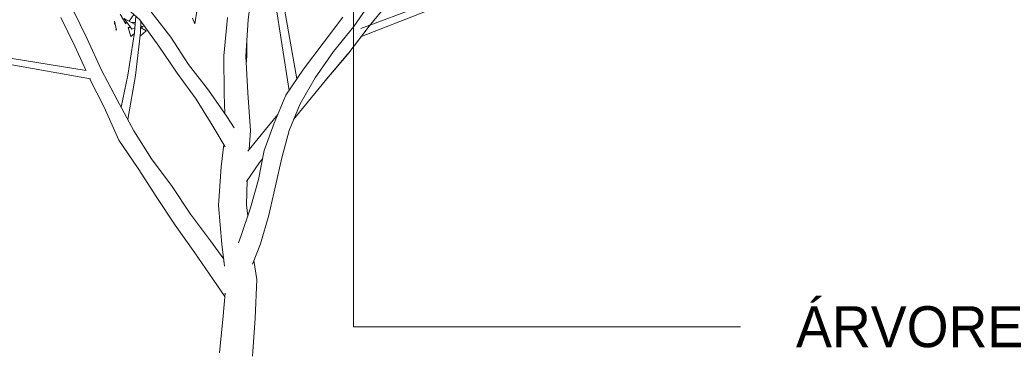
# Model space of a CAD drawing. Header units: millimetres. Extents: x -14485 to 13127, y -18923 to 3272.
# Tile 59 of 119: x 10884 to 13049, y 1095 to 1822. Entities that reach past the tile are written whole.
import ezdxf

# ---------------------------------------------------------------- set-up
doc = ezdxf.new("R2010")
doc.units = ezdxf.units.MM
doc.layers.add('G-ANNO-TEXT', color=7, linetype='Continuous', lineweight=9)
doc.layers.add('G-IMPT', color=7, linetype='Continuous', lineweight=5)
doc.styles.add('Arial_4', font='arial.ttf', dxfattribs={"height": 90})

# ---------------------------------------------------------------- blocks, each defined once
blk = doc.blocks.new('ÁRVORES ORNAMENTAIS - Pequeno e Médio Porte - Ipê-roxo-2865575-CORTE_CALÇADA')
at = {"layer": 'G-IMPT', "color": 253, "true_color": 0xaaaaaa}
for p, q in [((7646.5, 1821.4), (7656.1, 1902)), ((7408, 1821.6), (7353.1, 1871.7)), ((7705.8, 1862.4), (7736.8, 1666.5)), ((7722.8, 1866.5), (7753.6, 1691.8)), ((7878.8, 1807.1), (7916.9, 1862.1)), ((7912.8, 1807.3), (7960.3, 1866.4)), ((7292.4, 1779.7), (7261.4, 1842.4)), ((7476.1, 1783.7), (7429.9, 1842.5)), ((7529.2, 1813), (7534.2, 1844.8)), ((8036.2, 1840.1), (7893.3, 1783.8)), ((8028.6, 1852.1), (7894, 1802.1)), ((7265.6, 1763.6), (7234.8, 1826.9)), ((7352.4, 1818.7), (7357.1, 1798.6)), ((7352.4, 1818.7), (7352.5, 1811.8)), ((7365, 1834.2), (7377.2, 1812.5)), ((7391, 1800.7), (7373.5, 1824.6)), ((7398, 1811.5), (7373.5, 1824.6)), ((7378, 1818.5), (7377.2, 1812.5)), ((7395.1, 1833.4), (7385, 1818.4)), ((7396.9, 1793.6), (7399.2, 1829.7)), ((7449.9, 1763.5), (7408, 1821.6)), ((7523.7, 1825.1), (7529.2, 1813)), ((7592.6, 1742.6), (7601.1, 1826.4)), ((7641.3, 1741.3), (7646.5, 1821.4)), ((7811.5, 1770.4), (7854.9, 1827.5)), ((7357.1, 1798.6), (7355, 1799.5)), ((7382.5, 1804.7), (7387.8, 1805)), ((7388.5, 1784.8), (7382.5, 1804.7)), ((7389.8, 1815.9), (7398.3, 1815.9)), ((7391, 1800.7), (7397.6, 1803.6)), ((7422.1, 1797.6), (7409.2, 1785.7)), ((7409.8, 1793.4), (7410.4, 1818.2)), ((7410.1, 1806.5), (7415.3, 1806.9)), ((7410.1, 1804.6), (7422.1, 1797.6)), ((7410.4, 1815.9), (7412.1, 1815.8)), ((7411.5, 1803.8), (7415.3, 1806.9)), ((7833.7, 1752), (7878.8, 1807.1)), ((7865.3, 1745.7), (7912.8, 1807.3)), ((7323.9, 1710.8), (7292.4, 1779.7)), ((7381.7, 1699.7), (7396.9, 1793.6)), ((7388.5, 1784.8), (7396.6, 1791.5)), ((7398.4, 1698.9), (7409.8, 1793.4)), ((7409.1, 1787.2), (7409.2, 1785.7)), ((7515.6, 1723), (7476.1, 1783.7)), ((7643.7, 1741.5), (7643.5, 1775)), ((7289.2, 1710.7), (7265.6, 1763.6)), ((7487.6, 1708.5), (7449.9, 1763.5)), ((7768, 1713.3), (7811.5, 1770.4)), ((7123.4, 1737.1), (7290.6, 1710.4)), ((7593.7, 1658.9), (7592.6, 1742.6)), ((7645.5, 1661), (7641.3, 1741.3)), ((7642.2, 1724), (7643.7, 1741.5)), ((7793.8, 1694.1), (7833.7, 1752)), ((7814.8, 1686.5), (7865.5, 1746.8)), ((7814.8, 1686.5), (7865.3, 1745.7)), ((7815.5, 1687.2), (7865.5, 1746.8)), ((7119.1, 1723.9), (7299.6, 1692.1)), ((7358.8, 1645.4), (7323.9, 1710.8)), ((7558.9, 1667.2), (7515.6, 1723)), ((7729.6, 1655.6), (7768, 1713.3)), ((7329.9, 1629.3), (7297.4, 1692.5)), ((7381.7, 1699.7), (7367.1, 1629.6)), ((7398.4, 1698.9), (7381.6, 1602.2)), ((7487.6, 1708.5), (7490.7, 1704.1)), ((7531.9, 1646.8), (7490.7, 1704.1)), ((7760.5, 1636.8), (7793.8, 1694.1)), ((7599.2, 1609.3), (7558.9, 1667.2)), ((7766.2, 1626.8), (7815.5, 1687.2)), ((7394.8, 1577.3), (7358.8, 1645.4)), ((7568.4, 1587.6), (7531.9, 1646.8)), ((7595.4, 1614.7), (7593.7, 1658.9)), ((7651.7, 1577.2), (7645.5, 1661)), ((7703.3, 1594.4), (7729.6, 1655.6)), ((7362.2, 1557.1), (7329.9, 1629.3)), ((7736.3, 1578.3), (7760.5, 1636.8)), ((7746.4, 1602.8), (7766.2, 1626.8)), ((7599.2, 1609.3), (7615.4, 1583.8)), ((7690.9, 1588.7), (7711.5, 1613.6)), ((7568.4, 1587.6), (7595.8, 1542.6)), ((7645.6, 1532.9), (7690.9, 1588.7)), ((7681.6, 1534), (7703.3, 1594.4)), ((7434.2, 1516.2), (7394.8, 1577.3)), ((7648.4, 1536.9), (7651.7, 1577.2)), ((7720.1, 1518.4), (7736.3, 1578.3)), ((7404.4, 1494.8), (7362.2, 1557.1)), ((7587, 1498.5), (7593, 1547.3)), ((7479.3, 1455.4), (7434.2, 1516.2)), ((7669.1, 1470.8), (7681.6, 1534)), ((7671.6, 1507.8), (7678.1, 1516.3)), ((7706.6, 1456.7), (7720.1, 1518.4)), ((7445.7, 1431.3), (7404.4, 1494.8)), ((7581.5, 1413.5), (7587, 1498.5)), ((7671.5, 1507.6), (7643.1, 1465.9)), ((7519.9, 1394.7), (7479.3, 1455.4)), ((7642.6, 1414.8), (7644.2, 1468.3)), ((7651.7, 1408.4), (7669.1, 1470.8)), ((7691.9, 1392.4), (7706.6, 1456.7)), ((7486.2, 1370.3), (7445.7, 1431.3)), ((7588.8, 1328.5), (7581.5, 1413.5)), ((7631.4, 1347.2), (7651.7, 1408.4)), ((7645.7, 1390.3), (7642.6, 1414.8)), ((7563.7, 1336.1), (7519.9, 1394.7)), ((7673.2, 1328.9), (7691.9, 1392.4)), ((7528.9, 1309.8), (7486.2, 1370.3)), ((7631.4, 1347.2), (7625, 1331.3)), ((7592.7, 1295.3), (7563.7, 1336.1)), ((7594.5, 1279.8), (7588.8, 1328.5)), ((7673.2, 1328.9), (7656.2, 1284.8)), ((7569.2, 1250.9), (7528.9, 1309.8)), ((7665.5, 1251.2), (7659.2, 1292.6)), ((7569.2, 1250.9), (7595, 1213.6)), ((7661.6, 1165.5), (7665.5, 1251.2)), ((7591.3, 1171.1), (7595.6, 1220.5)), ((7583.1, 1090), (7591.3, 1171.1)), ((7656.3, 1082.6), (7661.6, 1165.5))]:
    blk.add_line(p, q, dxfattribs=at)

msp = doc.modelspace()

# ---------------------------------------------------------------- linework, layer by layer
at = {"layer": 'G-ANNO-TEXT'}
for p, q in [((11618.683, 2020.526), (11618.683, 1147.117)), ((11618.683, 1147.117), (11735.1, 1147.117)), ((11735.1, 1147.117), (12469.319, 1147.117))]:
    msp.add_line(p, q, dxfattribs=at)

# ---------------------------------------------------------------- block references
at = {"layer": 'G-IMPT', "color": 253, "true_color": 0xaaaaaa}
msp.add_blockref('ÁRVORES ORNAMENTAIS - Pequeno e Médio Porte - Ipê-roxo-2865575-CORTE_CALÇADA', (3740.319, 0), dxfattribs=at)

# ---------------------------------------------------------------- texts
at = {"layer": 'G-ANNO-TEXT', "insert": (12591.239, 1192.117), "char_height": 90, "width": 644.55675, "attachment_point": 1, "style": 'Arial_4'}
msp.add_mtext('ÁRVORE ', dxfattribs=at)

doc.saveas('drawing.dxf')
